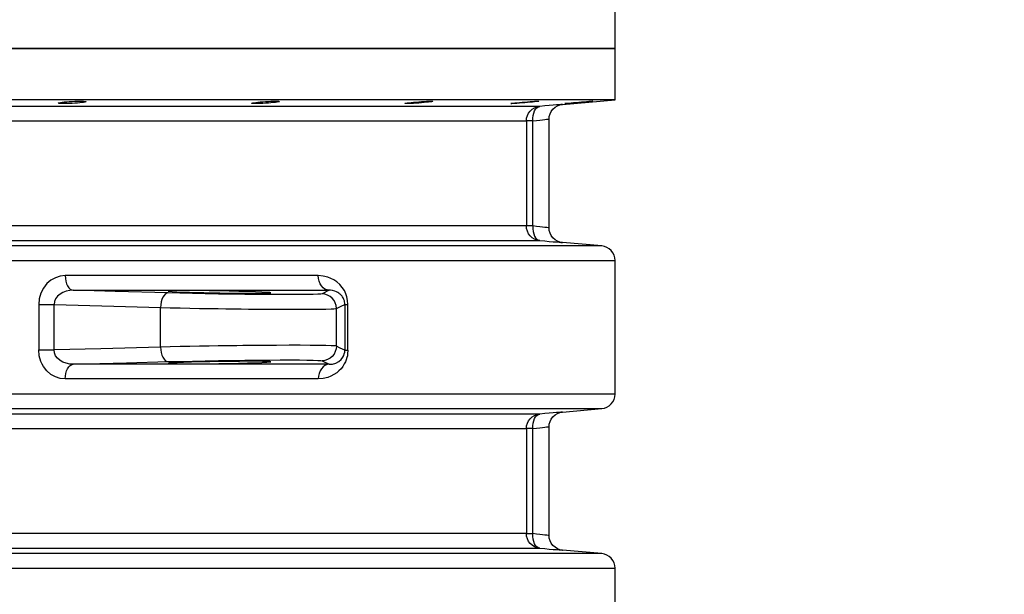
# Model space of a CAD drawing. Header units: millimetres. Extents: x 196 to 1773810, y -221320 to 153872.
# Tile 92 of 256: x 1115779 to 1116450, y -197096 to -196704. Entities that reach past the tile are written whole.
import ezdxf

# ---------------------------------------------------------------- set-up
doc = ezdxf.new("R2010")
doc.units = ezdxf.units.MM
doc.layers.get('Defpoints').update_dxf_attribs({"lineweight": 18})
doc.layers.add('00_Основной', color=163, linetype='Continuous', lineweight=40)
doc.layers.add('ТМ-размеры', color=25, linetype='Continuous', lineweight=20)
doc.styles.add('SFINKS', font='SFINKS.shx', dxfattribs={"width": 0.7, "oblique": 15})
doc.dimstyles.new('кира-50', dxfattribs={"dimtxt": 150, "dimasz": 40, "dimexe": 15, "dimexo": 0, "dimgap": 20, "dimtad": 1, "dimdec": 0, "dimrnd": 5, "dimdsep": 46, "dimtxsty": 'SFINKS', "dimblk1": 'OBLIQUE', "dimblk2": 'OBLIQUE', "dimsah": 1, "dimcen": 2.5, "dimclrd": 252, "dimclre": 252, "dimclrt": 252, "dimadec": 0, "dimazin": 0, "dimtfac": 1, "dimtdec": 0, "dimtofl": 0, "dimtmove": 0, "dimatfit": 3, "dimldrblk": 'OBLIQUE', "dimfxl": 15, "dimtfill": 1, "dimtolj": 1, "dimtzin": 0, "dimlwd": 20, "dimlwe": 20, "dimarcsym": 0})

# ---------------------------------------------------------------- blocks, each defined once
blk = doc.blocks.new('_Oblique')
at = {"color": 0, "linetype": 'ByBlock', "lineweight": -2}
blk.add_line((-0.5, -0.5), (0.5, 0.5), dxfattribs=at)
blk = doc.blocks.new('*D46')
at = {"layer": 'Defpoints', "color": 0, "linetype": 'ByBlock', "lineweight": 50, "transparency": 16777216}
for p in [(1115314.64, -194978.27), (1115314.64, -203390.23), (1116748.98, -203390.23)]:
    blk.add_point(p, dxfattribs=at)
at = {"layer": 'ТМ-размеры', "color": 252, "linetype": 'ByBlock', "lineweight": 20, "transparency": 16777216}
for p, q in [((1115314.64, -194978.27), (1116763.98, -194978.27)), ((1116748.98, -194978.27), (1116748.98, -203390.23)), ((1115314.64, -203390.23), (1116763.98, -203390.23))]:
    blk.add_line(p, q, dxfattribs=at)
at = {"layer": 'ТМ-размеры', "color": 252, "linetype": 'ByBlock', "lineweight": 20, "transparency": 16777216, "xscale": 40, "yscale": 40, "zscale": 40}
for p, rotation in [((1116748.98, -194978.27), 90), ((1116748.98, -203390.23), 270)]:
    blk.add_blockref('_Oblique', p, dxfattribs=dict(at, rotation=rotation))
at = {"layer": 'ТМ-размеры', "color": 252, "linetype": 'ByBlock', "transparency": 16777216, "insert": (1116653.98, -199184.25), "char_height": 150, "attachment_point": 5, "rotation": 90, "style": 'SFINKS', "bg_fill": 3, "box_fill_scale": 1.1, "bg_fill_color": 256, "bg_fill_true_color": 13158600, "bg_fill_transparency": 0}
blk.add_mtext('\\A1;8410', dxfattribs=at)

msp = doc.modelspace()

# ---------------------------------------------------------------- linework, layer by layer
at = {"layer": '00_Основной', "color": 252, "lineweight": 25, "ltscale": 10}
for p, q in [((1116184.64, -196723.51, 0.2), (1116184.64, -196688.5, 0.2)), ((1116184.64, -196758.51, 0.2), (1116184.64, -196723.51, 0.2)), ((1116148.77, -196761.64, 0.2), (1116184.64, -196758.51, 0.2)), ((1116124.13, -196772.91, 0.2), (1116124.13, -196844.6, 0.2)), ((1116128.56, -196844.6, 0.2), (1116128.56, -196772.91, 0.2)), ((1116139.64, -196845.95, 0.2), (1116139.64, -196771.56, 0.2)), ((1116175.51, -196858.2, 0.2), (1116148.77, -196855.87, 0.2)), ((1116184.64, -196959.35, 0.2), (1116184.64, -196868.16, 0.2)), ((1115989.64, -196888.51, 0.2), (1115984.78, -196890.9, 0.2)), ((1115791.53, -196898.29, 0.2), (1115791.53, -196929.22, 0.2)), ((1115802.02, -196929.22, 0.2), (1115802.02, -196898.29, 0.2)), ((1115874.65, -196927.22, 0.2), (1115874.65, -196900.3, 0.2)), ((1115994.59, -196926.61, 0.2), (1115994.59, -196900.9, 0.2)), ((1116000.32, -196898.09, 0.2), (1116000.32, -196929.42, 0.2)), ((1116002.41, -196929.42, 0.2), (1116002.41, -196898.09, 0.2)), ((1115984.78, -196936.61, 0.2), (1115989.64, -196939, 0.2)), ((1116148.77, -196971.64, 0.2), (1116175.51, -196969.3, 0.2)), ((1116124.13, -196982.92, 0.2), (1116124.13, -197054.58, 0.2)), ((1116128.56, -197054.58, 0.2), (1116128.56, -196982.92, 0.2)), ((1116139.64, -197055.96, 0.2), (1116139.64, -196981.56, 0.2)), ((1116175.51, -197068.2, 0.2), (1116148.77, -197065.86, 0.2)), ((1116184.64, -197169.34, 0.2), (1116184.64, -197078.16, 0.2))]:
    msp.add_line(p, q, dxfattribs=at)
at = {"layer": '00_Основной', "color": 252, "lineweight": 25, "ltscale": 10, "elevation": 0.2}
for points in [[(1115769.21, -196723.51), (1115788.47, -196723.51), (1115807.41, -196723.51), (1115826.02, -196723.51), (1115844.26, -196723.51), (1115862.14, -196723.51), (1115879.66, -196723.51), (1115896.79, -196723.51), (1115913.51, -196723.51), (1115929.82, -196723.51), (1115945.71, -196723.51), (1115961.18, -196723.51), (1115976.19, -196723.51), (1115990.75, -196723.51), (1116004.86, -196723.51), (1116018.48, -196723.51), (1116031.63, -196723.51), (1116044.29, -196723.51), (1116056.44, -196723.51), (1116068.08, -196723.51), (1116079.22, -196723.51), (1116089.81, -196723.51), (1116099.89, -196723.51), (1116109.43, -196723.51), (1116118.42, -196723.51), (1116126.86, -196723.51), (1116134.74, -196723.51), (1116142.07, -196723.51), (1116148.81, -196723.51), (1116154.99, -196723.51), (1116160.61, -196723.51), (1116165.63, -196723.51), (1116170.08, -196723.51), (1116173.93, -196723.51), (1116177.2, -196723.51), (1116179.87, -196723.51), (1116181.96, -196723.51), (1116183.46, -196723.51), (1116184.34, -196723.51), (1116184.64, -196723.51)], [(1116184.64, -196723.51), (1116184.34, -196723.51), (1116183.46, -196723.51), (1116181.96, -196723.51), (1116179.87, -196723.51), (1116177.2, -196723.51), (1116173.93, -196723.51), (1116170.08, -196723.51), (1116165.63, -196723.51), (1116160.61, -196723.51), (1116154.99, -196723.51), (1116148.81, -196723.51), (1116142.07, -196723.51), (1116134.74, -196723.51), (1116126.86, -196723.51), (1116118.42, -196723.51), (1116109.43, -196723.51), (1116099.89, -196723.51), (1116089.81, -196723.51), (1116079.22, -196723.51), (1116068.08, -196723.51), (1116056.44, -196723.51), (1116044.29, -196723.51), (1116031.63, -196723.51), (1116018.48, -196723.51), (1116004.86, -196723.51), (1115990.75, -196723.51), (1115976.19, -196723.51), (1115961.18, -196723.51), (1115945.71, -196723.51), (1115929.82, -196723.51), (1115913.51, -196723.51), (1115896.79, -196723.51), (1115879.66, -196723.51), (1115862.14, -196723.51), (1115844.26, -196723.51), (1115826.02, -196723.51), (1115807.41, -196723.51), (1115788.47, -196723.51), (1115769.21, -196723.51)], [(1116184.64, -196758.51), (1116184.34, -196758.51), (1116183.46, -196758.51), (1116181.96, -196758.51), (1116179.87, -196758.51), (1116177.2, -196758.51), (1116173.93, -196758.51), (1116170.08, -196758.51), (1116165.63, -196758.51), (1116160.61, -196758.51), (1116154.99, -196758.51), (1116148.81, -196758.51), (1116142.07, -196758.51), (1116134.74, -196758.51), (1116126.86, -196758.51), (1116118.42, -196758.51), (1116109.43, -196758.51), (1116099.89, -196758.51), (1116089.81, -196758.51), (1116079.22, -196758.51), (1116068.08, -196758.51), (1116056.44, -196758.51), (1116044.29, -196758.51), (1116031.63, -196758.51), (1116018.48, -196758.51), (1116004.86, -196758.51), (1115990.75, -196758.51), (1115976.19, -196758.51), (1115961.18, -196758.51), (1115945.71, -196758.51), (1115929.82, -196758.51), (1115913.51, -196758.51), (1115896.79, -196758.51), (1115879.66, -196758.51), (1115862.14, -196758.51), (1115844.26, -196758.51), (1115826.02, -196758.51), (1115807.41, -196758.51), (1115788.47, -196758.51), (1115769.21, -196758.51)], [(1116148.77, -196761.64), (1116148.77, -196761.64), (1116148.5, -196761.67), (1116147.72, -196761.74), (1116146.43, -196761.84), (1116144.64, -196761.99), (1116142.4, -196762.18), (1116139.74, -196762.4), (1116136.66, -196762.67), (1116133.25, -196762.95)], [(1116139.64, -196771.6), (1116139.8, -196769.88), (1116140.28, -196768.1), (1116141.11, -196766.4), (1116142.26, -196764.86), (1116143.7, -196763.56), (1116145.34, -196762.58), (1116147.06, -196761.95), (1116148.77, -196761.64)], [(1116133.25, -196762.95), (1116132.24, -196762.95), (1116130.69, -196762.95), (1116128.62, -196762.95), (1116126.01, -196762.95), (1116122.86, -196762.95), (1116119.18, -196762.95), (1116114.99, -196762.95), (1116110.26, -196762.95), (1116105.01, -196762.95), (1116099.25, -196762.95), (1116092.97, -196762.95), (1116086.19, -196762.95), (1116078.89, -196762.95), (1116071.1, -196762.95), (1116062.82, -196762.95), (1116054.04, -196762.95), (1116044.77, -196762.95), (1116035.03, -196762.95), (1116024.82, -196762.95), (1116014.15, -196762.95), (1116003.02, -196762.95), (1115991.43, -196762.95), (1115979.39, -196762.95), (1115966.93, -196762.95), (1115954.05, -196762.95), (1115940.73, -196762.95), (1115927.01, -196762.95), (1115912.9, -196762.95), (1115898.38, -196762.95), (1115883.5, -196762.95), (1115868.23, -196762.95), (1115852.59, -196762.95), (1115836.62, -196762.95), (1115820.29, -196762.95), (1115803.64, -196762.95), (1115786.66, -196762.95), (1115769.38, -196762.95)], [(1116124.13, -196772.91), (1116124.3, -196771.08), (1116124.81, -196769.3), (1116125.64, -196767.64), (1116126.76, -196766.17), (1116128.12, -196764.91), (1116129.7, -196763.95), (1116131.43, -196763.29), (1116133.25, -196762.95)], [(1116128.56, -196772.91), (1116128.55, -196771.04), (1116128.73, -196769.22), (1116129.13, -196767.54), (1116129.69, -196766.04), (1116130.41, -196764.8), (1116131.27, -196763.86), (1116132.23, -196763.23), (1116133.25, -196762.95)], [(1115764.31, -196772.91), (1115781.4, -196772.91), (1115798.19, -196772.91), (1115814.66, -196772.91), (1115830.8, -196772.91), (1115846.59, -196772.91), (1115862.06, -196772.91), (1115877.16, -196772.91), (1115891.88, -196772.91), (1115906.23, -196772.91), (1115920.2, -196772.91), (1115933.76, -196772.91), (1115946.92, -196772.91), (1115959.67, -196772.91), (1115971.98, -196772.91), (1115983.88, -196772.91), (1115995.34, -196772.91), (1116006.34, -196772.91), (1116016.92, -196772.91), (1116027, -196772.91), (1116036.64, -196772.91), (1116045.8, -196772.91), (1116054.48, -196772.91), (1116062.66, -196772.91), (1116070.38, -196772.91), (1116077.59, -196772.91), (1116084.3, -196772.91), (1116090.5, -196772.91), (1116096.2, -196772.91), (1116101.38, -196772.91), (1116106.07, -196772.91), (1116110.22, -196772.91), (1116113.84, -196772.91), (1116116.96, -196772.91), (1116119.54, -196772.91), (1116121.6, -196772.91), (1116123.13, -196772.91), (1116124.13, -196772.91)], [(1116128.56, -196772.91), (1116127.62, -196772.91), (1116126.77, -196772.91), (1116126.02, -196772.91), (1116125.39, -196772.91), (1116124.88, -196772.91), (1116124.5, -196772.91), (1116124.24, -196772.91), (1116124.13, -196772.91)], [(1116128.56, -196772.91), (1116131.1, -196772.62), (1116133.3, -196772.35), (1116135.16, -196772.14), (1116136.69, -196771.96), (1116137.98, -196771.8), (1116138.9, -196771.7), (1116139.46, -196771.63), (1116139.64, -196771.6), (1116139.64, -196771.6)], [(1116124.13, -196844.6), (1116123.13, -196844.6), (1116121.6, -196844.6), (1116119.54, -196844.6), (1116116.96, -196844.6), (1116113.84, -196844.6), (1116110.22, -196844.6), (1116106.07, -196844.6), (1116101.38, -196844.6), (1116096.2, -196844.6), (1116090.5, -196844.6), (1116084.3, -196844.6), (1116077.59, -196844.6), (1116070.38, -196844.6), (1116062.66, -196844.6), (1116054.48, -196844.6), (1116045.8, -196844.6), (1116036.64, -196844.6), (1116027, -196844.6), (1116016.92, -196844.6), (1116006.34, -196844.6), (1115995.34, -196844.6), (1115983.88, -196844.6), (1115971.98, -196844.6), (1115959.67, -196844.6), (1115946.92, -196844.6), (1115933.76, -196844.6), (1115920.2, -196844.6), (1115906.23, -196844.6), (1115891.88, -196844.6), (1115877.16, -196844.6), (1115862.06, -196844.6), (1115846.59, -196844.6), (1115830.8, -196844.6), (1115814.66, -196844.6), (1115798.19, -196844.6), (1115781.4, -196844.6), (1115764.31, -196844.6)], [(1116133.25, -196854.56), (1116131.43, -196854.22), (1116129.7, -196853.56), (1116128.12, -196852.58), (1116126.76, -196851.34), (1116125.64, -196849.88), (1116124.81, -196848.21), (1116124.3, -196846.43), (1116124.13, -196844.6)], [(1116128.56, -196844.6), (1116127.62, -196844.6), (1116126.77, -196844.6), (1116126.02, -196844.6), (1116125.39, -196844.6), (1116124.88, -196844.6), (1116124.5, -196844.6), (1116124.24, -196844.6), (1116124.13, -196844.6)], [(1116128.56, -196844.6), (1116128.55, -196846.48), (1116128.73, -196848.29), (1116129.13, -196849.98), (1116129.69, -196851.46), (1116130.41, -196852.71), (1116131.27, -196853.66), (1116132.23, -196854.28), (1116133.25, -196854.56)], [(1116139.64, -196845.91), (1116139.46, -196845.88), (1116138.9, -196845.81), (1116137.99, -196845.71), (1116136.69, -196845.56), (1116135.18, -196845.38), (1116133.32, -196845.16), (1116131.1, -196844.9), (1116128.56, -196844.6)], [(1116148.77, -196855.87), (1116147.06, -196855.56), (1116145.34, -196854.93), (1116143.7, -196853.95), (1116142.26, -196852.66), (1116141.11, -196851.12), (1116140.28, -196849.41), (1116139.8, -196847.63), (1116139.64, -196845.91)], [(1115769.38, -196854.56), (1115786.66, -196854.56), (1115803.64, -196854.56), (1115820.29, -196854.56), (1115836.62, -196854.56), (1115852.59, -196854.56), (1115868.23, -196854.56), (1115883.5, -196854.56), (1115898.38, -196854.56), (1115912.9, -196854.56), (1115927.01, -196854.56), (1115940.73, -196854.56), (1115954.05, -196854.56), (1115966.93, -196854.56), (1115979.39, -196854.56), (1115991.43, -196854.56), (1116003.02, -196854.56), (1116014.15, -196854.56), (1116024.82, -196854.56), (1116035.03, -196854.56), (1116044.77, -196854.56), (1116054.04, -196854.56), (1116062.82, -196854.56), (1116071.1, -196854.56), (1116078.89, -196854.56), (1116086.19, -196854.56), (1116092.97, -196854.56), (1116099.25, -196854.56), (1116105.01, -196854.56), (1116110.26, -196854.56), (1116114.99, -196854.56), (1116119.18, -196854.56), (1116122.86, -196854.56), (1116126.01, -196854.56), (1116128.62, -196854.56), (1116130.69, -196854.56), (1116132.24, -196854.56), (1116133.25, -196854.56)], [(1116133.25, -196854.56), (1116136.66, -196854.84), (1116139.72, -196855.11), (1116142.4, -196855.34), (1116144.65, -196855.52), (1116146.43, -196855.68), (1116147.71, -196855.78), (1116148.5, -196855.84), (1116148.77, -196855.87)], [(1116175.51, -196858.2), (1116175.36, -196858.2), (1116174.62, -196858.2), (1116173.3, -196858.2), (1116171.38, -196858.2), (1116168.86, -196858.2), (1116165.76, -196858.2), (1116162.08, -196858.2), (1116157.8, -196858.2), (1116152.93, -196858.2), (1116147.5, -196858.2), (1116141.47, -196858.2), (1116134.9, -196858.2), (1116127.73, -196858.2), (1116120.02, -196858.2), (1116111.74, -196858.2), (1116102.92, -196858.2), (1116093.55, -196858.2), (1116083.63, -196858.2), (1116073.19, -196858.2), (1116062.22, -196858.2), (1116050.74, -196858.2), (1116038.74, -196858.2), (1116026.26, -196858.2), (1116013.28, -196858.2), (1115999.8, -196858.2), (1115985.86, -196858.2), (1115971.45, -196858.2), (1115956.59, -196858.2), (1115941.29, -196858.2), (1115925.54, -196858.2), (1115909.39, -196858.2), (1115892.81, -196858.2), (1115875.85, -196858.2), (1115858.48, -196858.2), (1115840.75, -196858.2), (1115822.65, -196858.2), (1115804.19, -196858.2), (1115785.41, -196858.2), (1115766.29, -196858.2)], [(1116184.64, -196868.16), (1116184.47, -196866.33), (1116183.96, -196864.54), (1116183.13, -196862.89), (1116182.02, -196861.42), (1116180.65, -196860.16), (1116179.06, -196859.2), (1116177.33, -196858.54), (1116175.51, -196858.2)], [(1115771.06, -196868.16), (1115790.38, -196868.16), (1115809.37, -196868.16), (1115828.01, -196868.16), (1115846.31, -196868.16), (1115864.23, -196868.16), (1115881.77, -196868.16), (1115898.93, -196868.16), (1115915.68, -196868.16), (1115932.01, -196868.16), (1115947.91, -196868.16), (1115963.38, -196868.16), (1115978.4, -196868.16), (1115992.96, -196868.16), (1116007.05, -196868.16), (1116020.67, -196868.16), (1116033.79, -196868.16), (1116046.41, -196868.16), (1116058.53, -196868.16), (1116070.14, -196868.16), (1116081.22, -196868.16), (1116091.78, -196868.16), (1116101.79, -196868.16), (1116111.26, -196868.16), (1116120.18, -196868.16), (1116128.55, -196868.16), (1116136.35, -196868.16), (1116143.58, -196868.16), (1116150.24, -196868.16), (1116156.32, -196868.16), (1116161.82, -196868.16), (1116166.73, -196868.16), (1116171.05, -196868.16), (1116174.79, -196868.16), (1116177.92, -196868.16), (1116180.46, -196868.16), (1116182.4, -196868.16), (1116183.74, -196868.16), (1116184.48, -196868.16), (1116184.64, -196868.16)], [(1115809.58, -196878.51), (1115806.22, -196878.86), (1115802.98, -196879.89), (1115799.9, -196881.61), (1115797.16, -196883.97), (1115794.8, -196886.94), (1115793.04, -196890.39), (1115791.91, -196894.24), (1115791.53, -196898.29)], [(1115982.16, -196878.51), (1115970.46, -196878.51), (1115958.47, -196878.51), (1115946.2, -196878.51), (1115933.67, -196878.51), (1115920.88, -196878.51), (1115907.81, -196878.51), (1115894.5, -196878.51), (1115880.93, -196878.51), (1115867.12, -196878.51), (1115853.08, -196878.51), (1115838.8, -196878.51), (1115824.3, -196878.51), (1115809.58, -196878.51)], [(1115809.58, -196878.51), (1115809.69, -196880.43), (1115810, -196882.28), (1115810.51, -196883.98), (1115811.2, -196885.49), (1115812.04, -196886.73), (1115813, -196887.68), (1115814.04, -196888.27), (1115815.12, -196888.51)], [(1116002.41, -196898.09), (1116002.24, -196895.52), (1116001.74, -196893.08), (1116000.97, -196890.81), (1116000, -196888.75), (1115998.56, -196886.54), (1115996.82, -196884.55), (1115994.82, -196882.77), (1115992.86, -196881.44), (1115990.81, -196880.37), (1115988.68, -196879.55), (1115985.48, -196878.78), (1115982.16, -196878.51)], [(1115989.64, -196888.51), (1115988.17, -196888.27), (1115986.76, -196887.68), (1115985.46, -196886.73), (1115984.33, -196885.49), (1115983.42, -196883.98), (1115982.72, -196882.28), (1115982.3, -196880.43), (1115982.16, -196878.51)], [(1115815.12, -196888.51), (1115812.68, -196888.67), (1115810.32, -196889.16), (1115808.07, -196889.98), (1115806.07, -196891.15), (1115804.36, -196892.6), (1115803.06, -196894.32), (1115802.26, -196896.24), (1115802.02, -196898.29)], [(1115879.8, -196890.29), (1115843.57, -196889.29), (1115815.12, -196888.51)], [(1115815.12, -196888.51), (1115830.01, -196888.51), (1115844.68, -196888.51), (1115859.11, -196888.51), (1115873.31, -196888.51), (1115887.28, -196888.51), (1115900.99, -196888.51), (1115914.46, -196888.51), (1115927.66, -196888.51), (1115940.6, -196888.51), (1115953.27, -196888.51), (1115965.68, -196888.51), (1115977.8, -196888.51), (1115989.64, -196888.51)], [(1116000.32, -196898.09), (1116000.29, -196897.25), (1116000.16, -196896.38), (1116000.04, -196895.81), (1115999.87, -196895.26), (1115999.67, -196894.71), (1115999.42, -196894.16), (1115999.14, -196893.61), (1115998.81, -196893.08), (1115998.44, -196892.56), (1115998.09, -196892.12), (1115997.7, -196891.69), (1115997.24, -196891.26), (1115996.75, -196890.84), (1115996.23, -196890.44), (1115995.65, -196890.08), (1115994.69, -196889.57), (1115993.43, -196889.06), (1115991.9, -196888.68), (1115990.6, -196888.53), (1115989.64, -196888.51)], [(1115879.8, -196890.29), (1115878.82, -196890.5), (1115877.88, -196891.08), (1115877, -196892.01), (1115876.23, -196893.25), (1115875.59, -196894.76), (1115875.1, -196896.48), (1115874.77, -196898.35), (1115874.65, -196900.3)], [(1115984.78, -196890.9), (1115983.88, -196891.05), (1115981.85, -196891.18), (1115978.7, -196891.29), (1115974.5, -196891.38), (1115969.29, -196891.43), (1115963.19, -196891.45), (1115956.31, -196891.45), (1115948.72, -196891.42), (1115940.57, -196891.36), (1115932.02, -196891.28), (1115923.15, -196891.16), (1115914.16, -196891.04), (1115905.16, -196890.87), (1115896.34, -196890.7), (1115887.87, -196890.5), (1115879.8, -196890.29)], [(1115994.59, -196900.9), (1115994.41, -196898.97), (1115993.84, -196897.12), (1115992.94, -196895.4), (1115991.73, -196893.89), (1115990.24, -196892.65), (1115988.55, -196891.72), (1115986.7, -196891.12), (1115984.78, -196890.9)], [(1115791.53, -196898.29), (1115792.73, -196898.29), (1115794.02, -196898.29), (1115795.36, -196898.29), (1115796.74, -196898.29), (1115798.11, -196898.29), (1115799.46, -196898.29), (1115800.78, -196898.29), (1115802.02, -196898.29)], [(1115802.02, -196898.29), (1115842.68, -196899.4), (1115874.65, -196900.3)], [(1115874.65, -196900.3), (1115881.25, -196900.44), (1115887.94, -196900.58), (1115894.63, -196900.72), (1115901.23, -196900.83), (1115907.7, -196900.93), (1115913.98, -196901.03), (1115919.18, -196901.1), (1115924.42, -196901.17), (1115929.57, -196901.23), (1115934.62, -196901.28), (1115944.31, -196901.37), (1115953.39, -196901.42), (1115961.71, -196901.45), (1115969.42, -196901.45), (1115976.34, -196901.42), (1115982.34, -196901.37), (1115987.28, -196901.3), (1115991.04, -196901.18), (1115992.83, -196901.1), (1115994.03, -196901), (1115994.59, -196900.9)], [(1115994.59, -196900.9), (1115997.81, -196899.28), (1116000.32, -196898.09)], [(1116000.32, -196898.09), (1116000.39, -196898.09), (1116000.5, -196898.09), (1116000.69, -196898.09), (1116000.91, -196898.09), (1116001.21, -196898.09), (1116001.56, -196898.09), (1116001.96, -196898.09), (1116002.41, -196898.09)], [(1115809.58, -196948.99), (1115806.22, -196948.65), (1115802.98, -196947.61), (1115799.88, -196945.89), (1115797.16, -196943.53), (1115794.8, -196940.55), (1115793.85, -196938.89), (1115793.04, -196937.11), (1115791.91, -196933.26), (1115791.53, -196929.22)], [(1115791.53, -196929.22), (1115792.73, -196929.22), (1115794.02, -196929.22), (1115795.36, -196929.22), (1115796.74, -196929.22), (1115798.11, -196929.22), (1115799.46, -196929.22), (1115800.78, -196929.22), (1115802.02, -196929.22)], [(1115874.65, -196927.22), (1115833.96, -196928.35), (1115802.02, -196929.22)], [(1115815.12, -196939), (1115812.68, -196938.85), (1115810.32, -196938.35), (1115808.08, -196937.53), (1115806.07, -196936.36), (1115804.36, -196934.91), (1115803.06, -196933.19), (1115802.27, -196931.26), (1115802.02, -196929.22)], [(1115994.59, -196926.61), (1115994.03, -196926.5), (1115992.83, -196926.42), (1115991.05, -196926.32), (1115987.32, -196926.22), (1115982.48, -196926.13), (1115976.64, -196926.09), (1115969.94, -196926.06), (1115962.3, -196926.06), (1115953.81, -196926.09), (1115944.58, -196926.15), (1115934.74, -196926.23), (1115930.68, -196926.27), (1115926.55, -196926.32), (1115922.36, -196926.37), (1115918.12, -196926.43), (1115913.98, -196926.48), (1115907.7, -196926.57), (1115901.23, -196926.68), (1115894.63, -196926.8), (1115887.94, -196926.92), (1115881.25, -196927.06), (1115874.65, -196927.22)], [(1115874.65, -196927.22), (1115874.77, -196929.17), (1115875.1, -196931.03), (1115875.59, -196932.75), (1115876.23, -196934.26), (1115877, -196935.5), (1115877.88, -196936.43), (1115878.82, -196937.01), (1115879.8, -196937.22)], [(1116002.41, -196929.42), (1116002.24, -196931.93), (1116002.03, -196933.19), (1116001.73, -196934.44), (1116001.26, -196935.95), (1116000.67, -196937.39), (1115999.98, -196938.78), (1115998.92, -196940.46), (1115997.71, -196942.02), (1115996.33, -196943.45), (1115994.79, -196944.76), (1115992.88, -196946.06), (1115990.84, -196947.13), (1115988.65, -196947.98), (1115985.46, -196948.74), (1115982.16, -196948.99)], [(1115994.59, -196926.61), (1115994.41, -196928.54), (1115993.84, -196930.39), (1115992.94, -196932.12), (1115991.73, -196933.62), (1115990.24, -196934.87), (1115988.55, -196935.8), (1115986.7, -196936.39), (1115984.78, -196936.61)], [(1115989.64, -196939), (1115991.92, -196938.82), (1115994.15, -196938.18), (1115996.28, -196937.02), (1115997.75, -196935.76), (1115999.04, -196934.08), (1115999.56, -196933.08), (1115999.97, -196931.94), (1116000.24, -196930.7), (1116000.32, -196929.42)], [(1116000.32, -196929.42), (1115997.12, -196927.9), (1115994.59, -196926.61)], [(1116000.32, -196929.42), (1116000.39, -196929.42), (1116000.5, -196929.42), (1116000.69, -196929.42), (1116000.91, -196929.42), (1116001.21, -196929.42), (1116001.56, -196929.42), (1116001.96, -196929.42), (1116002.41, -196929.42)], [(1115879.8, -196937.22), (1115887.87, -196937.01), (1115896.34, -196936.82), (1115905.16, -196936.63), (1115914.16, -196936.48), (1115923.15, -196936.35), (1115932.02, -196936.24), (1115940.57, -196936.15), (1115948.72, -196936.1), (1115956.31, -196936.07), (1115963.19, -196936.05), (1115969.29, -196936.08), (1115974.5, -196936.14), (1115978.7, -196936.22), (1115981.85, -196936.32), (1115983.88, -196936.46), (1115984.78, -196936.61)], [(1115809.58, -196948.99), (1115809.69, -196947.07), (1115810, -196945.22), (1115810.51, -196943.52), (1115811.2, -196942.02), (1115812.04, -196940.78), (1115813, -196939.84), (1115814.04, -196939.24), (1115815.12, -196939)], [(1115815.12, -196939), (1115851.34, -196938), (1115879.8, -196937.22)], [(1115989.64, -196939), (1115977.8, -196939), (1115965.68, -196939), (1115953.27, -196939), (1115940.6, -196939), (1115927.66, -196939), (1115914.46, -196939), (1115900.99, -196939), (1115887.28, -196939), (1115873.31, -196939), (1115859.11, -196939), (1115844.68, -196939), (1115830.01, -196939), (1115815.12, -196939)], [(1115989.64, -196939), (1115988.17, -196939.24), (1115986.76, -196939.84), (1115985.46, -196940.78), (1115984.33, -196942.02), (1115983.42, -196943.52), (1115982.72, -196945.22), (1115982.3, -196947.07), (1115982.16, -196948.99)], [(1115982.16, -196948.99), (1115970.46, -196948.99), (1115958.47, -196948.99), (1115946.2, -196948.99), (1115933.67, -196948.99), (1115920.88, -196948.99), (1115907.81, -196948.99), (1115894.5, -196948.99), (1115880.93, -196948.99), (1115867.12, -196948.99), (1115853.08, -196948.99), (1115838.8, -196948.99), (1115824.3, -196948.99), (1115809.58, -196948.99)], [(1116184.64, -196959.35), (1116184.48, -196959.35), (1116183.74, -196959.35), (1116182.4, -196959.35), (1116180.46, -196959.35), (1116177.92, -196959.35), (1116174.79, -196959.35), (1116171.05, -196959.35), (1116166.73, -196959.35), (1116161.82, -196959.35), (1116156.32, -196959.35), (1116150.24, -196959.35), (1116143.58, -196959.35), (1116136.35, -196959.35), (1116128.55, -196959.35), (1116120.18, -196959.35), (1116111.26, -196959.35), (1116101.79, -196959.35), (1116091.78, -196959.35), (1116081.22, -196959.35), (1116070.14, -196959.35), (1116058.53, -196959.35), (1116046.41, -196959.35), (1116033.79, -196959.35), (1116020.67, -196959.35), (1116007.05, -196959.35), (1115992.96, -196959.35), (1115978.4, -196959.35), (1115963.38, -196959.35), (1115947.91, -196959.35), (1115932.01, -196959.35), (1115915.68, -196959.35), (1115898.93, -196959.35), (1115881.77, -196959.35), (1115864.23, -196959.35), (1115846.31, -196959.35), (1115828.01, -196959.35), (1115809.37, -196959.35), (1115790.38, -196959.35), (1115771.06, -196959.35)], [(1116175.51, -196969.3), (1116177.33, -196968.97), (1116179.06, -196968.31), (1116180.65, -196967.34), (1116182.02, -196966.1), (1116183.13, -196964.63), (1116183.96, -196962.96), (1116184.47, -196961.18), (1116184.64, -196959.35)], [(1115766.29, -196969.3), (1115785.41, -196969.3), (1115804.19, -196969.3), (1115822.65, -196969.3), (1115840.75, -196969.3), (1115858.48, -196969.3), (1115875.85, -196969.3), (1115892.81, -196969.3), (1115909.39, -196969.3), (1115925.54, -196969.3), (1115941.29, -196969.3), (1115956.59, -196969.3), (1115971.45, -196969.3), (1115985.86, -196969.3), (1115999.8, -196969.3), (1116013.28, -196969.3), (1116026.26, -196969.3), (1116038.74, -196969.3), (1116050.74, -196969.3), (1116062.22, -196969.3), (1116073.19, -196969.3), (1116083.63, -196969.3), (1116093.55, -196969.3), (1116102.92, -196969.3), (1116111.74, -196969.3), (1116120.02, -196969.3), (1116127.73, -196969.3), (1116134.9, -196969.3), (1116141.47, -196969.3), (1116147.5, -196969.3), (1116152.93, -196969.3), (1116157.8, -196969.3), (1116162.08, -196969.3), (1116165.76, -196969.3), (1116168.86, -196969.3), (1116171.38, -196969.3), (1116173.3, -196969.3), (1116174.62, -196969.3), (1116175.36, -196969.3), (1116175.51, -196969.3)], [(1116133.25, -196972.95), (1116132.24, -196972.95), (1116130.69, -196972.95), (1116128.62, -196972.95), (1116126.01, -196972.95), (1116122.86, -196972.95), (1116119.18, -196972.95), (1116114.99, -196972.95), (1116110.26, -196972.95), (1116105.01, -196972.95), (1116099.25, -196972.95), (1116092.97, -196972.95), (1116086.19, -196972.95), (1116078.89, -196972.95), (1116071.1, -196972.95), (1116062.82, -196972.95), (1116054.04, -196972.95), (1116044.77, -196972.95), (1116035.03, -196972.95), (1116024.82, -196972.95), (1116014.15, -196972.95), (1116003.02, -196972.95), (1115991.43, -196972.95), (1115979.39, -196972.95), (1115966.93, -196972.95), (1115954.05, -196972.95), (1115940.73, -196972.95), (1115927.01, -196972.95), (1115912.9, -196972.95), (1115898.38, -196972.95), (1115883.5, -196972.95), (1115868.23, -196972.95), (1115852.59, -196972.95), (1115836.62, -196972.95), (1115820.29, -196972.95), (1115803.64, -196972.95), (1115786.66, -196972.95), (1115769.38, -196972.95)], [(1116124.13, -196982.92), (1116124.3, -196981.08), (1116124.81, -196979.29), (1116125.64, -196977.64), (1116126.76, -196976.16), (1116128.12, -196974.92), (1116129.7, -196973.96), (1116131.43, -196973.29), (1116133.25, -196972.95)], [(1116128.56, -196982.92), (1116128.55, -196981.04), (1116128.73, -196979.22), (1116129.13, -196977.54), (1116129.69, -196976.04), (1116130.41, -196974.8), (1116131.27, -196973.86), (1116132.23, -196973.24), (1116133.25, -196972.95)], [(1116148.77, -196971.64), (1116148.77, -196971.64), (1116148.5, -196971.67), (1116147.72, -196971.74), (1116146.43, -196971.84), (1116144.64, -196971.99), (1116142.4, -196972.18), (1116139.74, -196972.4), (1116136.66, -196972.67), (1116133.25, -196972.95)], [(1116139.64, -196981.6), (1116139.8, -196979.87), (1116140.28, -196978.1), (1116141.11, -196976.4), (1116142.26, -196974.84), (1116143.7, -196973.56), (1116145.34, -196972.58), (1116147.06, -196971.95), (1116148.77, -196971.64)], [(1115764.31, -196982.92), (1115781.4, -196982.92), (1115798.19, -196982.92), (1115814.66, -196982.92), (1115830.8, -196982.92), (1115846.59, -196982.92), (1115862.06, -196982.92), (1115877.16, -196982.92), (1115891.88, -196982.92), (1115906.23, -196982.92), (1115920.2, -196982.92), (1115933.76, -196982.92), (1115946.92, -196982.92), (1115959.67, -196982.92), (1115971.98, -196982.92), (1115983.88, -196982.92), (1115995.34, -196982.92), (1116006.34, -196982.92), (1116016.92, -196982.92), (1116027, -196982.92), (1116036.64, -196982.92), (1116045.8, -196982.92), (1116054.48, -196982.92), (1116062.66, -196982.92), (1116070.38, -196982.92), (1116077.59, -196982.92), (1116084.3, -196982.92), (1116090.5, -196982.92), (1116096.2, -196982.92), (1116101.38, -196982.92), (1116106.07, -196982.92), (1116110.22, -196982.92), (1116113.84, -196982.92), (1116116.96, -196982.92), (1116119.54, -196982.92), (1116121.6, -196982.92), (1116123.13, -196982.92), (1116124.13, -196982.92)], [(1116128.56, -196982.92), (1116127.62, -196982.92), (1116126.77, -196982.92), (1116126.02, -196982.92), (1116125.39, -196982.92), (1116124.88, -196982.92), (1116124.5, -196982.92), (1116124.24, -196982.92), (1116124.13, -196982.92)], [(1116128.56, -196982.92), (1116131.1, -196982.62), (1116133.3, -196982.35), (1116135.16, -196982.14), (1116136.69, -196981.96), (1116137.98, -196981.8), (1116138.9, -196981.69), (1116139.46, -196981.63), (1116139.64, -196981.6), (1116139.64, -196981.6)], [(1116124.13, -197054.58), (1116123.13, -197054.58), (1116121.6, -197054.58), (1116119.54, -197054.58), (1116116.96, -197054.58), (1116113.84, -197054.58), (1116110.22, -197054.58), (1116106.07, -197054.58), (1116101.38, -197054.58), (1116096.2, -197054.58), (1116090.5, -197054.58), (1116084.3, -197054.58), (1116077.59, -197054.58), (1116070.38, -197054.58), (1116062.66, -197054.58), (1116054.48, -197054.58), (1116045.8, -197054.58), (1116036.64, -197054.58), (1116027, -197054.58), (1116016.92, -197054.58), (1116006.34, -197054.58), (1115995.34, -197054.58), (1115983.88, -197054.58), (1115971.98, -197054.58), (1115959.67, -197054.58), (1115946.92, -197054.58), (1115933.76, -197054.58), (1115920.2, -197054.58), (1115906.23, -197054.58), (1115891.88, -197054.58), (1115877.16, -197054.58), (1115862.06, -197054.58), (1115846.59, -197054.58), (1115830.8, -197054.58), (1115814.66, -197054.58), (1115798.19, -197054.58), (1115781.4, -197054.58), (1115764.31, -197054.58)], [(1116133.25, -197064.55), (1116131.43, -197064.22), (1116129.7, -197063.56), (1116128.12, -197062.59), (1116126.76, -197061.34), (1116125.64, -197059.88), (1116124.81, -197058.21), (1116124.3, -197056.44), (1116124.13, -197054.58)], [(1116124.13, -197054.58), (1116124.24, -197054.58), (1116124.5, -197054.58), (1116124.88, -197054.58), (1116125.39, -197054.58), (1116126.02, -197054.58), (1116126.77, -197054.58), (1116127.62, -197054.58), (1116128.56, -197054.58)], [(1116133.25, -197064.55), (1116132.23, -197064.28), (1116131.27, -197063.66), (1116130.41, -197062.7), (1116129.69, -197061.46), (1116129.13, -197059.98), (1116128.73, -197058.3), (1116128.55, -197056.48), (1116128.56, -197054.58)], [(1116139.64, -197055.9), (1116139.46, -197055.88), (1116138.9, -197055.81), (1116137.99, -197055.72), (1116136.69, -197055.56), (1116135.18, -197055.38), (1116133.32, -197055.16), (1116131.1, -197054.9), (1116128.56, -197054.58)], [(1116148.77, -197065.86), (1116147.06, -197065.56), (1116145.34, -197064.93), (1116143.7, -197063.96), (1116142.26, -197062.66), (1116141.11, -197061.12), (1116140.28, -197059.41), (1116139.8, -197057.63), (1116139.64, -197055.9)], [(1115769.38, -197064.55), (1115786.66, -197064.55), (1115803.64, -197064.55), (1115820.29, -197064.55), (1115836.62, -197064.55), (1115852.59, -197064.55), (1115868.23, -197064.55), (1115883.5, -197064.55), (1115898.38, -197064.55), (1115912.9, -197064.55), (1115927.01, -197064.55), (1115940.73, -197064.55), (1115954.05, -197064.55), (1115966.93, -197064.55), (1115979.39, -197064.55), (1115991.43, -197064.55), (1116003.02, -197064.55), (1116014.15, -197064.55), (1116024.82, -197064.55), (1116035.03, -197064.55), (1116044.77, -197064.55), (1116054.04, -197064.55), (1116062.82, -197064.55), (1116071.1, -197064.55), (1116078.89, -197064.55), (1116086.19, -197064.55), (1116092.97, -197064.55), (1116099.25, -197064.55), (1116105.01, -197064.55), (1116110.26, -197064.55), (1116114.99, -197064.55), (1116119.18, -197064.55), (1116122.86, -197064.55), (1116126.01, -197064.55), (1116128.62, -197064.55), (1116130.69, -197064.55), (1116132.24, -197064.55), (1116133.25, -197064.55)], [(1116133.25, -197064.55), (1116136.66, -197064.84), (1116139.74, -197065.11), (1116142.4, -197065.34), (1116144.65, -197065.52), (1116146.43, -197065.66), (1116147.71, -197065.78), (1116148.5, -197065.85), (1116148.77, -197065.86)], [(1116175.51, -197068.2), (1116175.21, -197068.2), (1116174.34, -197068.2), (1116172.86, -197068.2), (1116170.8, -197068.2), (1116168.14, -197068.2), (1116164.91, -197068.2), (1116161.1, -197068.2), (1116156.7, -197068.2), (1116151.73, -197068.2), (1116146.17, -197068.2), (1116140.06, -197068.2), (1116133.37, -197068.2), (1116126.14, -197068.2), (1116118.33, -197068.2), (1116109.98, -197068.2), (1116101.09, -197068.2), (1116091.65, -197068.2), (1116081.68, -197068.2), (1116071.19, -197068.2), (1116060.18, -197068.2), (1116048.65, -197068.2), (1116036.63, -197068.2), (1116024.11, -197068.2), (1116011.1, -197068.2), (1115997.61, -197068.2), (1115983.67, -197068.2), (1115969.25, -197068.2), (1115954.39, -197068.2), (1115939.09, -197068.2), (1115923.37, -197068.2), (1115907.23, -197068.2), (1115890.68, -197068.2), (1115873.73, -197068.2), (1115856.4, -197068.2), (1115838.7, -197068.2), (1115820.64, -197068.2), (1115802.24, -197068.2), (1115783.5, -197068.2), (1115764.44, -197068.2)], [(1116184.64, -197078.16), (1116184.47, -197076.33), (1116183.96, -197074.54), (1116183.13, -197072.89), (1116182.02, -197071.41), (1116180.65, -197070.16), (1116179.06, -197069.2), (1116177.33, -197068.54), (1116175.51, -197068.2)], [(1115769.21, -197078.16), (1115788.47, -197078.16), (1115807.41, -197078.16), (1115826.02, -197078.16), (1115844.26, -197078.16), (1115862.14, -197078.16), (1115879.66, -197078.16), (1115896.79, -197078.16), (1115913.51, -197078.16), (1115929.82, -197078.16), (1115945.71, -197078.16), (1115961.18, -197078.16), (1115976.19, -197078.16), (1115990.75, -197078.16), (1116004.86, -197078.16), (1116018.48, -197078.16), (1116031.63, -197078.16), (1116044.29, -197078.16), (1116056.44, -197078.16), (1116068.08, -197078.16), (1116079.22, -197078.16), (1116089.81, -197078.16), (1116099.89, -197078.16), (1116109.43, -197078.16), (1116118.42, -197078.16), (1116126.86, -197078.16), (1116134.74, -197078.16), (1116142.07, -197078.16), (1116148.81, -197078.16), (1116154.99, -197078.16), (1116160.61, -197078.16), (1116165.63, -197078.16), (1116170.08, -197078.16), (1116173.93, -197078.16), (1116177.2, -197078.16), (1116179.87, -197078.16), (1116181.96, -197078.16), (1116183.46, -197078.16), (1116184.34, -197078.16), (1116184.64, -197078.16)]]:
    msp.add_lwpolyline(points, dxfattribs=at)
for points in [[(1115807.54, -196761.08), (1115806.36, -196761.03), (1115805.49, -196760.96), (1115804.94, -196760.86), (1115804.76, -196760.74), (1115804.94, -196760.6), (1115805.49, -196760.44), (1115806.36, -196760.28), (1115807.54, -196760.13), (1115808.96, -196759.96), (1115810.6, -196759.82), (1115812.39, -196759.69), (1115814.24, -196759.58), (1115816.08, -196759.5), (1115817.89, -196759.45), (1115819.54, -196759.42), (1115820.97, -196759.44), (1115822.14, -196759.48), (1115823.03, -196759.55), (1115823.58, -196759.65), (1115823.76, -196759.76), (1115823.58, -196759.9), (1115823.03, -196760.06), (1115822.15, -196760.21), (1115820.98, -196760.38), (1115819.56, -196760.54), (1115817.9, -196760.68), (1115816.11, -196760.82), (1115814.28, -196760.92), (1115812.43, -196761), (1115810.64, -196761.06), (1115808.99, -196761.09)], [(1115939.6, -196761.09), (1115938.42, -196761.08), (1115937.54, -196761.03), (1115936.99, -196760.96), (1115936.82, -196760.88), (1115937, -196760.75), (1115937.55, -196760.61), (1115938.43, -196760.45), (1115939.6, -196760.3), (1115941.01, -196760.13), (1115942.66, -196759.97), (1115944.46, -196759.83), (1115946.3, -196759.69), (1115948.15, -196759.59), (1115949.94, -196759.51), (1115951.6, -196759.45), (1115953.03, -196759.42), (1115954.2, -196759.44), (1115955.08, -196759.48), (1115955.63, -196759.54), (1115955.81, -196759.64), (1115955.63, -196759.75), (1115955.1, -196759.89), (1115954.2, -196760.04), (1115953.03, -196760.21), (1115951.61, -196760.37), (1115949.94, -196760.52), (1115948.16, -196760.68), (1115946.33, -196760.81), (1115944.48, -196760.92), (1115942.7, -196761), (1115941.04, -196761.06)], [(1116044.05, -196761.06), (1116042.86, -196761.09), (1116041.99, -196761.08), (1116041.44, -196761.05), (1116041.26, -196760.98), (1116041.46, -196760.88), (1116042, -196760.76), (1116042.88, -196760.62), (1116044.05, -196760.47), (1116045.48, -196760.31), (1116047.11, -196760.14), (1116048.9, -196759.99), (1116050.75, -196759.83), (1116052.6, -196759.7), (1116054.39, -196759.59), (1116056.04, -196759.51), (1116057.47, -196759.45), (1116058.64, -196759.42), (1116059.53, -196759.44), (1116060.08, -196759.46), (1116060.26, -196759.54), (1116060.08, -196759.64), (1116059.53, -196759.75), (1116058.66, -196759.89), (1116057.48, -196760.03), (1116056.04, -196760.2), (1116054.39, -196760.36), (1116052.62, -196760.52), (1116050.77, -196760.66), (1116048.93, -196760.81), (1116047.14, -196760.92), (1116045.49, -196761)], [(1116116.33, -196760.99), (1116115.14, -196761.06), (1116114.27, -196761.09), (1116113.72, -196761.08), (1116113.53, -196761.05), (1116113.73, -196760.98), (1116114.28, -196760.89), (1116115.16, -196760.76), (1116116.33, -196760.62), (1116117.75, -196760.48), (1116119.4, -196760.31), (1116121.18, -196760.16), (1116123.03, -196760), (1116124.88, -196759.85), (1116126.67, -196759.72), (1116128.32, -196759.61), (1116129.75, -196759.51), (1116130.92, -196759.45), (1116131.81, -196759.42), (1116132.36, -196759.44), (1116132.54, -196759.46), (1116132.36, -196759.54), (1116131.81, -196759.62), (1116130.93, -196759.73), (1116129.75, -196759.88), (1116128.32, -196760.03), (1116126.66, -196760.18), (1116124.88, -196760.36), (1116123.04, -196760.51), (1116121.21, -196760.65), (1116119.42, -196760.79), (1116117.75, -196760.9)], [(1116153.26, -196760.9), (1116152.08, -196760.99), (1116151.21, -196761.05), (1116150.66, -196761.09), (1116150.49, -196761.09), (1116150.68, -196761.05), (1116151.22, -196760.99), (1116152.11, -196760.89), (1116153.28, -196760.78), (1116154.71, -196760.64), (1116156.36, -196760.48), (1116158.14, -196760.33), (1116159.99, -196760.16), (1116161.84, -196760), (1116163.63, -196759.86), (1116165.28, -196759.72), (1116166.7, -196759.61), (1116167.88, -196759.52), (1116168.75, -196759.46), (1116169.3, -196759.42), (1116169.48, -196759.42), (1116169.3, -196759.46), (1116168.75, -196759.52), (1116167.88, -196759.62), (1116166.69, -196759.73), (1116165.25, -196759.86), (1116163.6, -196760.02), (1116161.81, -196760.17), (1116159.97, -196760.34), (1116158.14, -196760.5), (1116156.36, -196760.65), (1116154.7, -196760.79)], [(1115939.39, -196889.56), (1115934.01, -196889.39), (1115927.94, -196889.22), (1115921.37, -196889.06), (1115914.54, -196888.94), (1115907.7, -196888.82), (1115901.18, -196888.75), (1115895.14, -196888.71), (1115889.86, -196888.71), (1115885.57, -196888.74), (1115882.36, -196888.81), (1115880.43, -196888.91), (1115879.81, -196889.05), (1115880.53, -196889.19), (1115882.56, -196889.36), (1115885.84, -196889.54), (1115890.21, -196889.71), (1115894.43, -196889.85), (1115899.17, -196889.99), (1115904.25, -196890.12), (1115909.61, -196890.23), (1115915.08, -196890.33), (1115921.89, -196890.43), (1115928.44, -196890.5), (1115934.45, -196890.53), (1115939.73, -196890.53), (1115944.06, -196890.5), (1115947.24, -196890.44), (1115949.2, -196890.35), (1115949.82, -196890.22), (1115949.1, -196890.08), (1115947.06, -196889.92), (1115943.79, -196889.74)], [(1115939.3, -196937.96), (1115943.72, -196937.77), (1115947.02, -196937.59), (1115949.07, -196937.44), (1115949.82, -196937.3), (1115949.21, -196937.17), (1115947.29, -196937.07), (1115944.12, -196937.01), (1115939.82, -196936.97), (1115934.58, -196936.98), (1115928.56, -196937.01), (1115922, -196937.08), (1115915.19, -196937.18), (1115908.34, -196937.31), (1115901.76, -196937.45), (1115895.67, -196937.62), (1115890.31, -196937.79), (1115885.91, -196937.97), (1115882.6, -196938.16), (1115880.54, -196938.31), (1115879.81, -196938.46), (1115880.42, -196938.59), (1115882.34, -196938.69), (1115885.5, -196938.76), (1115889.82, -196938.8), (1115895.08, -196938.8), (1115901.09, -196938.76), (1115907.62, -196938.69), (1115914.44, -196938.58), (1115921.3, -196938.45), (1115927.86, -196938.3), (1115933.96, -196938.13)]]:
    msp.add_lwpolyline(points, close=True, dxfattribs=at)

# ---------------------------------------------------------------- next in the draw order: dimensions: what is measured, and where the dimension line sits
at = {"layer": 'ТМ-размеры', "color": 3, "linetype": 'ByBlock'}
dim = msp.add_linear_dim(base=(1116748.98, -203390.23, 0.2), p1=(1115314.64, -194978.27, 0.2), p2=(1115314.64, -203390.23, 0.2), angle=90, dimstyle='кира-50', dxfattribs=at)
dim.commit()
dim.dimension.update_dxf_attribs({"geometry": '*D46', "text_midpoint": (1116653.98, -199184.25, 0.2)})

doc.saveas('drawing.dxf')
